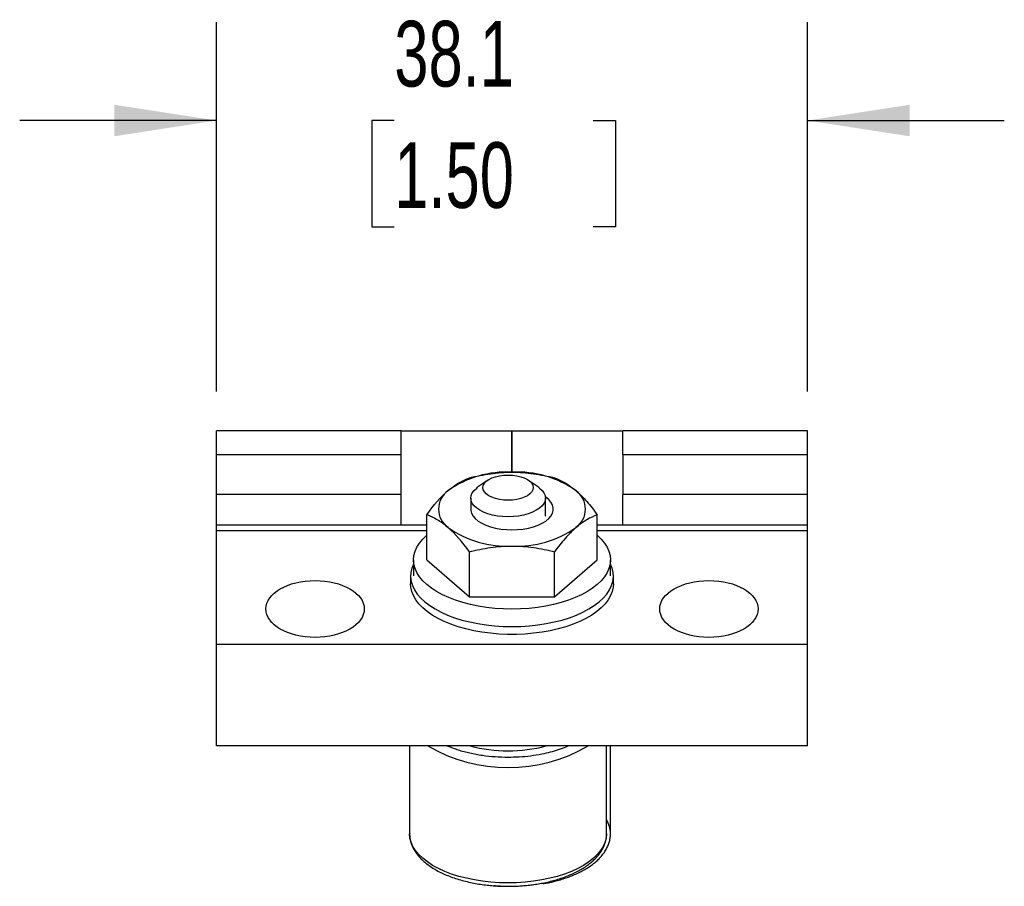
# Model space of a CAD drawing. Header units: millimetres. Extents: x 13 to 546, y 13 to 419.
# Tile 4 of 5: x 301 to 364, y 202 to 258. Entities that reach past the tile are written whole.
import ezdxf

# ---------------------------------------------------------------- set-up
doc = ezdxf.new("R2010")
doc.units = ezdxf.units.MM
doc.header["$LTSCALE"] = 2
doc.linetypes.add('SLD-Solid', pattern=[0])
doc.layers.add('DIMENSIONS', color=140, linetype='SLD-Solid', lineweight=25)
doc.styles.add('SLDTEXTSTYLE0', font='TXT', dxfattribs={"width": 0.7})
doc.dimstyles.new('SLDDIMSTYLE2', dxfattribs={"dimtxt": 4.316016, "dimasz": 6.604, "dimexe": 0, "dimexo": 0.0625, "dimgap": 1.079004, "dimtad": 0, "dimtih": 1, "dimtoh": 1, "dimdec": 1, "dimrnd": 1e-09, "dimzin": 12, "dimdsep": 46, "dimtxsty": 'SLDTEXTSTYLE0', "dimsah": 1, "dimcen": 0.09, "dimadec": 0, "dimazin": 3, "dimtfac": 1, "dimtdec": 1, "dimtmove": 0, "dimatfit": 0, "dimfxl": 0, "dimfrac": 2, "dimtolj": 1, "dimtzin": 12, "dimarcsym": 0})

# ---------------------------------------------------------------- blocks, each defined once
blk = doc.blocks.new('_D_8')
at = {"layer": 'DIMENSIONS'}
for p, q in [((313.245, 233.83), (313.245, 257.64)), ((351.345, 233.83), (351.345, 257.64)), ((313.245, 251.29), (300.545, 251.29)), ((324.706, 251.29), (323.257, 251.29)), ((323.257, 251.29), (323.257, 244.431)), ((337.532, 251.29), (338.981, 251.29)), ((338.981, 251.29), (338.981, 244.431)), ((351.345, 251.29), (364.045, 251.29)), ((323.257, 244.431), (324.706, 244.431)), ((338.981, 244.431), (337.532, 244.431))]:
    blk.add_line(p, q, dxfattribs=at)
for points in [[(313.245, 251.29), (306.641, 252.306), (306.641, 250.274)], [(351.345, 251.29), (357.949, 250.274), (357.949, 252.306)]]:
    blk.add_solid(points, dxfattribs=at)
at = {"layer": 'DIMENSIONS', "char_height": 4.2333, "attachment_point": 1, "style": 'SLDTEXTSTYLE0'}
for s, insert in [('38.1', (324.706, 257.714)), ('1.50', (324.706, 249.888))]:
    blk.add_mtext(s, dxfattribs=dict(at, insert=insert))

msp = doc.modelspace()

# ---------------------------------------------------------------- linework, layer by layer
for p, q in [((313.245, 229.728), (313.245, 231.29)), ((325.152, 231.29), (313.245, 231.29)), ((325.152, 229.728), (325.152, 231.29)), ((325.152, 231.29), (332.289, 231.29)), ((332.289, 231.29), (332.302, 231.29)), ((332.289, 228.619), (332.289, 231.29)), ((332.302, 231.29), (339.439, 231.29)), ((332.302, 228.619), (332.302, 231.29)), ((339.439, 229.728), (339.439, 231.29)), ((351.345, 231.29), (339.439, 231.29)), ((351.345, 229.728), (351.345, 231.29)), ((325.152, 229.728), (313.245, 229.728)), ((313.245, 227.188), (313.245, 229.728)), ((325.152, 227.188), (325.152, 229.728)), ((351.345, 229.728), (339.439, 229.728)), ((339.439, 229.728), (339.439, 227.188)), ((351.345, 227.188), (351.345, 229.728)), ((330.713, 228.092), (330.076, 227.642)), ((334.007, 227.642), (333.37, 228.092)), ((313.245, 225.194), (313.245, 227.188)), ((325.152, 227.188), (313.245, 227.188)), ((325.152, 225.194), (325.152, 227.188)), ((329.635, 226.947), (329.635, 226.233)), ((334.448, 225.793), (334.448, 226.947)), ((339.439, 225.194), (339.439, 227.188)), ((351.345, 227.188), (339.439, 227.188)), ((351.345, 225.194), (351.345, 227.188)), ((326.796, 222.966), (326.796, 225.87)), ((337.795, 222.966), (337.795, 225.87)), ((325.152, 225.194), (313.245, 225.194)), ((313.245, 224.839), (313.245, 225.194)), ((313.245, 217.513), (313.245, 224.839)), ((326.796, 224.839), (313.245, 224.839)), ((326.796, 225.194), (325.152, 225.194)), ((339.439, 225.194), (337.795, 225.194)), ((351.345, 224.839), (337.795, 224.839)), ((351.345, 225.194), (339.439, 225.194)), ((351.345, 224.839), (351.345, 225.194)), ((351.345, 217.513), (351.345, 224.839)), ((325.945, 222.966), (325.945, 221.932)), ((326.796, 222.966), (329.546, 220.585)), ((329.546, 220.585), (329.546, 223.488)), ((335.045, 220.585), (335.045, 223.488)), ((335.045, 220.585), (337.795, 222.966)), ((338.645, 221.932), (338.645, 222.966)), ((325.755, 221.932), (325.755, 221.426)), ((338.836, 221.426), (338.836, 221.932)), ((329.546, 220.585), (335.045, 220.585)), ((351.345, 217.513), (313.245, 217.513)), ((313.245, 210.97), (313.245, 217.513)), ((351.345, 210.97), (351.345, 217.513)), ((351.345, 210.97), (313.245, 210.97)), ((325.691, 210.97), (325.691, 205.312)), ((338.391, 205.312), (338.391, 210.97)), ((338.645, 205.312), (338.645, 210.97))]:
    msp.add_line(p, q)
at = {"flags": 128}
for points in [[(332.041, 228.436), (332.324, 228.424), (332.598, 228.387), (332.855, 228.327), (333.087, 228.246), (333.288, 228.145), (333.45, 228.029), (333.57, 227.901), (333.643, 227.764), (333.668, 227.623), (333.643, 227.481), (333.57, 227.344), (333.45, 227.216), (333.288, 227.1), (333.087, 227), (332.855, 226.918), (332.598, 226.858), (332.324, 226.822), (332.041, 226.809), (331.759, 226.822), (331.485, 226.858), (331.228, 226.918), (330.996, 227), (330.795, 227.1), (330.633, 227.216), (330.513, 227.344), (330.439, 227.481), (330.415, 227.623), (330.439, 227.764), (330.513, 227.901), (330.633, 228.029), (330.795, 228.145), (330.996, 228.246), (331.228, 228.327), (331.485, 228.387), (331.759, 228.424), (332.041, 228.436)], [(334.007, 227.642), (334.066, 227.598), (334.231, 227.447), (334.351, 227.286), (334.424, 227.118), (334.448, 226.947), (334.424, 226.776), (334.351, 226.608), (334.231, 226.447), (334.066, 226.297), (333.86, 226.159), (333.617, 226.038), (333.343, 225.935), (333.041, 225.852), (332.719, 225.792), (332.384, 225.756), (332.041, 225.744), (331.699, 225.756), (331.363, 225.792), (331.042, 225.852), (330.74, 225.935), (330.465, 226.038), (330.222, 226.159), (330.017, 226.297), (329.852, 226.447), (329.732, 226.608), (329.659, 226.776), (329.635, 226.947), (329.659, 227.118), (329.732, 227.286), (329.852, 227.447), (330.017, 227.598), (330.076, 227.642)], [(332.295, 224.904), (332.659, 224.917), (333.015, 224.954), (333.358, 225.015), (333.681, 225.099), (333.978, 225.204), (334.245, 225.328), (334.474, 225.469), (334.663, 225.624), (334.808, 225.791), (334.907, 225.967), (334.956, 226.147), (334.956, 226.329), (334.907, 226.509), (334.808, 226.684), (334.663, 226.851), (334.474, 227.007), (334.443, 227.029)], [(329.635, 226.329), (329.635, 226.147), (329.684, 225.967), (329.782, 225.791), (329.927, 225.624), (330.117, 225.469), (330.346, 225.328), (330.612, 225.204), (330.91, 225.099), (331.233, 225.015), (331.576, 224.954), (331.932, 224.917), (332.295, 224.904)], [(337.795, 224.553), (338.05, 224.308), (338.262, 224.052), (338.429, 223.788), (338.549, 223.517), (338.621, 223.243), (338.645, 222.966), (338.621, 222.689), (338.549, 222.415), (338.429, 222.144), (338.262, 221.88), (338.05, 221.624), (337.795, 221.378), (337.497, 221.145), (337.16, 220.925), (336.785, 220.721), (336.377, 220.534), (335.938, 220.365), (335.47, 220.216), (334.979, 220.088), (334.467, 219.982), (333.939, 219.899), (333.398, 219.839), (332.849, 219.803), (332.295, 219.791), (331.742, 219.803), (331.193, 219.839), (330.652, 219.899), (330.124, 219.982), (329.612, 220.088), (329.12, 220.216), (328.653, 220.365), (328.214, 220.534), (327.805, 220.721), (327.431, 220.925), (327.094, 221.145), (326.796, 221.378), (326.54, 221.624), (326.328, 221.88), (326.162, 222.144), (326.042, 222.415), (325.97, 222.689), (325.945, 222.966), (325.97, 223.243), (326.042, 223.517), (326.162, 223.788), (326.328, 224.052), (326.54, 224.308), (326.796, 224.553), (326.796, 224.553)], [(325.945, 222.716), (325.937, 222.699), (325.829, 222.423), (325.768, 222.143), (325.756, 221.862), (325.793, 221.581), (325.877, 221.303), (326.009, 221.029), (326.188, 220.762), (326.411, 220.504), (326.679, 220.256), (326.987, 220.021), (327.336, 219.8), (327.721, 219.595), (328.139, 219.407), (328.589, 219.238), (329.066, 219.088), (329.567, 218.96), (330.088, 218.854), (330.625, 218.77), (331.175, 218.71), (331.733, 218.674), (332.295, 218.662)], [(332.295, 218.662), (332.858, 218.674), (333.416, 218.71), (333.966, 218.77), (334.503, 218.854), (335.024, 218.96), (335.525, 219.088), (336.002, 219.238), (336.451, 219.407), (336.87, 219.595), (337.255, 219.8), (337.603, 220.021), (337.912, 220.256), (338.179, 220.504), (338.403, 220.762), (338.582, 221.029), (338.714, 221.303), (338.798, 221.581), (338.834, 221.862), (338.822, 222.143), (338.762, 222.423), (338.654, 222.699), (338.645, 222.716)], [(338.836, 221.426), (338.822, 221.215), (338.762, 220.935), (338.654, 220.659), (338.498, 220.389), (338.297, 220.126), (338.051, 219.873), (337.763, 219.631), (337.434, 219.403), (337.067, 219.189), (336.665, 218.993), (336.23, 218.814), (335.767, 218.654), (335.277, 218.515), (334.766, 218.398), (334.236, 218.303), (333.692, 218.231), (333.137, 218.183), (332.577, 218.159), (332.014, 218.159), (331.453, 218.183), (330.899, 218.231), (330.355, 218.303), (329.825, 218.398), (329.314, 218.515), (328.824, 218.654), (328.36, 218.814), (327.926, 218.993), (327.524, 219.189), (327.157, 219.403), (326.828, 219.631), (326.54, 219.873), (326.294, 220.126), (326.093, 220.389), (325.937, 220.659), (325.829, 220.935), (325.768, 221.215), (325.755, 221.426)], [(338.391, 205.312), (338.367, 205.035), (338.295, 204.761), (338.175, 204.49), (338.008, 204.226), (337.796, 203.97), (337.541, 203.725), (337.243, 203.491), (336.906, 203.271), (336.531, 203.067), (336.123, 202.88), (335.684, 202.711), (335.216, 202.562), (334.725, 202.435), (334.213, 202.329), (333.685, 202.245), (333.144, 202.185), (332.595, 202.149), (332.041, 202.137), (331.488, 202.149), (330.939, 202.185), (330.398, 202.245), (329.87, 202.329), (329.358, 202.435), (328.866, 202.562), (328.399, 202.711), (327.96, 202.88), (327.551, 203.067), (327.177, 203.271), (326.84, 203.491), (326.542, 203.725), (326.286, 203.97), (326.074, 204.226), (325.908, 204.49), (325.788, 204.761), (325.716, 205.035), (325.691, 205.312)]]:
    msp.add_lwpolyline(points, dxfattribs=at)
for centre, radius, start, end in [((331.954, 222.063), 6.565, 87.01906, 125.18517), ((332.637, 222.063), 6.565, 54.81483, 92.98094), ((329.021, 226.238), 1.463, 125.5271, 234.4729), ((335.57, 226.238), 1.463, 305.5271, 54.4729), ((331.954, 230.413), 6.565, 234.81483, 272.98094), ((332.637, 230.413), 6.565, 267.01906, 305.18517), ((332.041, 219.915), 10.331, 239.96702, 300.03298), ((332.041, 220.204), 9.554, 255.11843, 284.88157), ((336.862, 205.283), 1.784, 1.20694, 30.97623)]:
    msp.add_arc(centre, radius, start, end)
for centre in [(319.595, 219.802), (344.995, 219.802)]:
    msp.add_ellipse(centre, major_axis=(3.175, 0), ratio=0.576839)
for points, knots in [([(329.546, 228.251), (329.994, 228.363), (330.451, 228.456), (331.368, 228.584), (331.83, 228.619), (332.295, 228.619)], [0, 0, 0, 0, 0.5, 0.5, 1, 1, 1, 1]), ([(332.295, 228.619), (332.761, 228.619), (333.232, 228.584), (334.15, 228.454), (334.6, 228.362), (335.045, 228.251)], [0, 0, 0, 0, 0.5, 0.5, 1, 1, 1, 1]), ([(328.171, 227.429), (328.288, 227.53), (328.405, 227.622), (328.637, 227.789), (328.752, 227.864), (329.095, 228.065), (329.321, 228.169), (329.546, 228.251)], [0, 0, 0, 0, 0.25, 0.25, 0.5, 0.5, 1, 1, 1, 1]), ([(336.42, 227.429), (336.536, 227.327), (336.654, 227.217), (336.886, 226.983), (337.001, 226.858), (337.344, 226.464), (337.57, 226.176), (337.795, 225.87)], [0, 0, 0, 0, 0.25, 0.25, 0.5, 0.5, 1, 1, 1, 1]), ([(328.171, 225.047), (328.054, 225.148), (327.937, 225.241), (327.705, 225.408), (327.59, 225.483), (327.247, 225.684), (327.02, 225.787), (326.796, 225.87)], [0, 0, 0, 0, 0.25, 0.25, 0.5, 0.5, 1, 1, 1, 1]), ([(336.42, 225.047), (336.303, 224.946), (336.186, 224.836), (335.954, 224.602), (335.839, 224.477), (335.496, 224.083), (335.269, 223.795), (335.045, 223.488)], [0, 0, 0, 0, 0.25, 0.25, 0.5, 0.5, 1, 1, 1, 1]), ([(329.546, 223.488), (329.994, 223.6), (330.451, 223.694), (331.368, 223.822), (331.83, 223.857), (332.295, 223.857)], [0, 0, 0, 0, 0.5, 0.5, 1, 1, 1, 1]), ([(332.295, 223.857), (332.761, 223.857), (333.232, 223.821), (334.15, 223.692), (334.6, 223.599), (335.045, 223.488)], [0, 0, 0, 0, 0.5, 0.5, 1, 1, 1, 1]), ([(332.041, 210.228), (331.761, 210.234), (331.201, 210.245), (330.513, 210.323), (329.977, 210.411), (329.583, 210.492), (329.204, 210.587), (328.837, 210.696), (328.492, 210.817), (328.254, 210.909), (328.138, 210.963), (328.124, 210.97)], [0, 0, 0, 0, 0.196037, 0.391994, 0.491994, 0.591193, 0.690108, 0.789262, 0.889173, 0.985941, 1, 1, 1, 1]), ([(335.95, 210.97), (335.892, 210.943), (335.684, 210.847), (335.287, 210.708), (334.769, 210.555), (334.173, 210.419), (333.503, 210.312), (332.77, 210.241), (332.282, 210.232), (332.041, 210.228)], [0, 0, 0, 0, 0.055952, 0.198705, 0.338606, 0.478383, 0.657312, 0.831272, 1, 1, 1, 1]), ([(325.697, 205.317), (325.695, 205.272), (325.692, 205.128), (325.733, 204.884), (325.819, 204.599), (325.947, 204.325), (326.108, 204.068), (326.307, 203.819), (326.541, 203.582), (326.808, 203.357), (327.105, 203.147), (327.431, 202.951), (327.783, 202.771), (328.158, 202.607), (328.553, 202.46), (328.966, 202.33), (329.393, 202.218), (329.829, 202.124), (330.265, 202.05), (330.684, 201.995), (331.053, 201.96), (331.388, 201.937), (331.706, 201.924), (331.929, 201.922), (332.041, 201.921)], [0, 0, 0, 0, 0.02324, 0.073426, 0.125774, 0.173908, 0.222851, 0.27247, 0.322538, 0.372824, 0.42315, 0.473375, 0.523438, 0.573306, 0.622944, 0.672296, 0.721258, 0.769626, 0.816932, 0.861904, 0.902015, 0.931836, 0.96546, 1, 1, 1, 1]), ([(332.041, 201.921), (332.22, 201.923), (332.472, 201.926), (332.841, 201.946), (333.154, 201.97), (333.522, 202.01), (333.903, 202.063), (334.292, 202.132), (334.683, 202.217), (335.07, 202.317), (335.449, 202.433), (335.815, 202.564), (336.166, 202.71), (336.499, 202.87), (336.812, 203.044), (337.102, 203.231), (337.368, 203.432), (337.608, 203.645), (337.82, 203.871), (338.002, 204.108), (338.152, 204.356), (338.269, 204.615), (338.348, 204.883), (338.389, 205.114), (338.387, 205.255), (338.386, 205.302)], [0, 0, 0, 0, 0.055017, 0.077241, 0.114064, 0.152154, 0.192866, 0.235182, 0.278693, 0.323077, 0.368111, 0.413638, 0.459545, 0.50575, 0.5522, 0.598852, 0.645676, 0.692615, 0.739618, 0.786633, 0.83363, 0.880642, 0.927829, 0.975511, 1, 1, 1, 1]), ([(334.313, 202.094), (334.39, 202.107), (334.6, 202.143), (334.937, 202.217), (335.324, 202.317), (335.703, 202.433), (336.069, 202.564), (336.42, 202.71), (336.753, 202.87), (337.066, 203.044), (337.356, 203.231), (337.622, 203.432), (337.862, 203.645), (338.074, 203.871), (338.256, 204.108), (338.406, 204.356), (338.523, 204.615), (338.603, 204.883), (338.644, 205.121), (338.641, 205.268), (338.64, 205.322)], [0, 0, 0, 0, 0.031088, 0.085963, 0.14194, 0.198737, 0.256155, 0.314052, 0.372326, 0.430907, 0.489744, 0.548799, 0.607998, 0.667277, 0.726572, 0.785843, 0.845135, 0.904646, 0.964783, 1, 1, 1, 1]), ([(331.13, 201.979), (331.2, 201.972), (331.365, 201.955), (331.642, 201.938), (331.96, 201.924), (332.183, 201.922), (332.295, 201.921)], [0, 0, 0, 0, 0.182278, 0.431143, 0.711751, 1, 1, 1, 1])]:
    msp.add_open_spline(points, degree=3, knots=knots)
for points in [[(335.045, 228.251), (335.495, 228.086), (335.951, 227.834), (336.42, 227.429)], [(326.796, 225.87), (327.246, 226.484), (327.702, 227.023), (328.171, 227.429)], [(337.795, 225.87), (337.345, 225.705), (336.888, 225.453), (336.42, 225.047)], [(329.546, 223.488), (329.096, 224.103), (328.639, 224.642), (328.171, 225.047)]]:
    msp.add_open_spline(points, degree=3)

# ---------------------------------------------------------------- dimensions: what is measured, and where the dimension line sits
at = {"layer": 'DIMENSIONS'}
dim = msp.add_linear_dim(base=(313.245, 251.29), p1=(351.345, 231.29), p2=(313.245, 231.29), dimstyle='SLDDIMSTYLE2', dxfattribs=at)
dim.commit()
dim.dimension.update_dxf_attribs({"geometry": '_D_8', "text_midpoint": (331.119, 251.29), "dimtype": 160})

doc.saveas('drawing.dxf')
